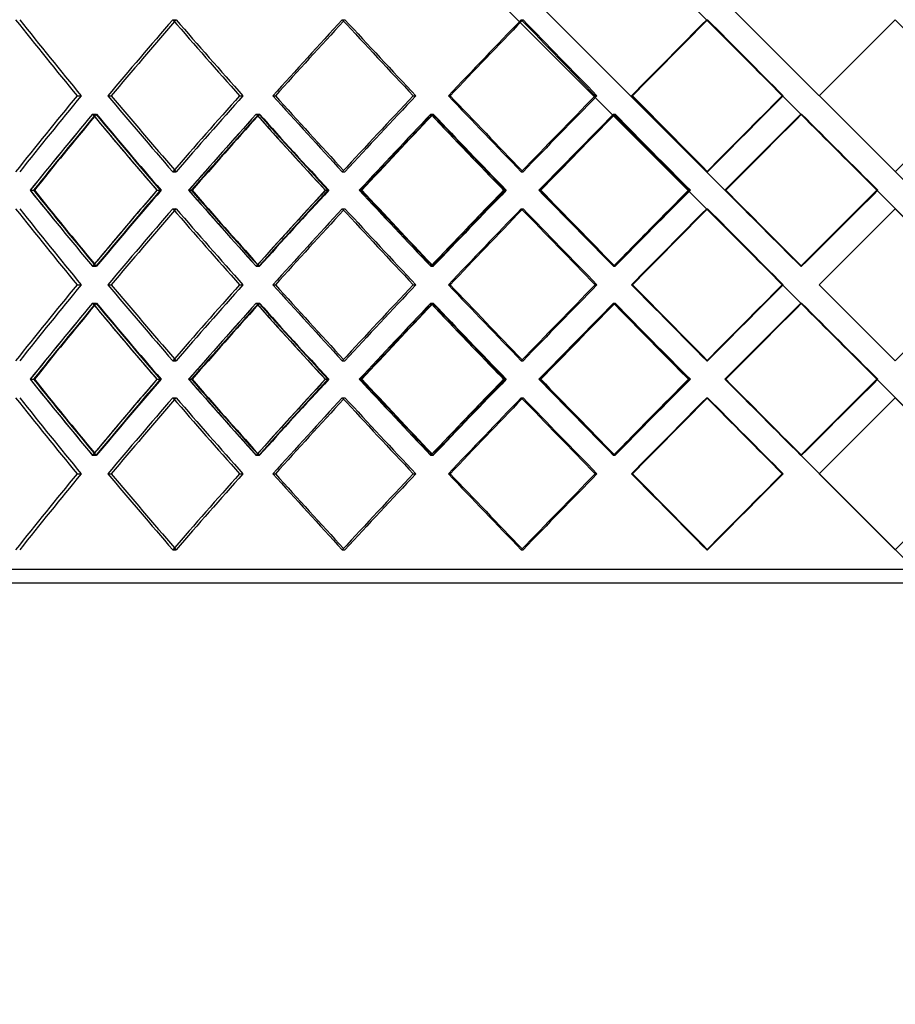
# Model space of a CAD drawing. Header units: millimetres. Extents: x -790 to 790, y -571 to 642.
# Tile 5 of 12: x -326 to 0, y -205 to 161. Entities that reach past the tile are written whole.
import ezdxf

# ---------------------------------------------------------------- set-up
doc = ezdxf.new("R2010")
doc.units = ezdxf.units.MM
doc.layers.add('HIDDEN', color=7, linetype='Continuous')
doc.layers.add('THICK', color=7, linetype='Continuous')

msp = doc.modelspace()

# ---------------------------------------------------------------- linework, layer by layer
at = {"layer": 'HIDDEN'}
for p, q in [((-535, 568.82), (-35.13, 68.96)), ((-268.75, 160.64), (-267.5, 160.64)), ((-268.75, 160.64), (-267.5, 160.64)), ((-205.69, 160.64), (-204.74, 160.64)), ((-205.69, 160.64), (-204.74, 160.64)), ((-139.12, 160.64), (-138.47, 160.64)), ((-139.12, 160.64), (-138.47, 160.64)), ((-70.16, 160.64), (-69.83, 160.64)), ((-70.16, 160.64), (-69.83, 160.64)), ((0, 160.64), (0, 160.64)), ((-304.32, 132.37), (-302.8, 132.37)), ((-304.32, 132.37), (-302.8, 132.37)), ((-292.87, 132.37), (-291.62, 132.37)), ((-243.89, 132.37), (-242.64, 132.37)), ((-243.89, 132.37), (-242.64, 132.37)), ((-231.53, 132.37), (-230.57, 132.37)), ((-179.28, 132.37), (-178.32, 132.37)), ((-179.28, 132.37), (-178.32, 132.37)), ((-166.24, 132.37), (-165.59, 132.37)), ((-111.61, 132.37), (-110.96, 132.37)), ((-111.61, 132.37), (-110.96, 132.37)), ((-98.1, 132.37), (-97.77, 132.37)), ((-42.02, 132.37), (-41.7, 132.37)), ((-42.02, 132.37), (-41.7, 132.37)), ((-28.28, 132.37), (-28.28, 132.37)), ((-28.28, 132.37), (-28.28, 132.37)), ((-298.64, 125.51), (-297.11, 125.51)), ((-298.6, 125.51), (-297.35, 125.51)), ((-237.75, 125.51), (-236.5, 125.51)), ((-237.71, 125.51), (-236.75, 125.51)), ((-172.79, 125.51), (-171.83, 125.51)), ((-172.75, 125.51), (-172.11, 125.51)), ((-104.88, 125.51), (-104.23, 125.51)), ((-104.84, 125.51), (-104.51, 125.51)), ((-63.41, 97.23), (-35.13, 125.51)), ((-35.18, 125.51), (-34.85, 125.51)), ((-35.13, 125.51), (535, -444.62)), ((-35.13, 125.51), (-35.13, 125.51)), ((-268.75, 104.09), (-267.5, 104.09)), ((-268.75, 104.09), (-267.5, 104.09)), ((-205.69, 104.09), (-204.74, 104.09)), ((-205.69, 104.09), (-204.74, 104.09)), ((-139.12, 104.09), (-138.47, 104.09)), ((-139.12, 104.09), (-138.47, 104.09)), ((-70.16, 104.09), (-69.83, 104.09)), ((-70.16, 104.09), (-69.83, 104.09)), ((0, 104.09), (0, 104.09)), ((-321.79, 97.23), (-320.53, 97.23)), ((-274.62, 97.23), (-273.08, 97.23)), ((-274.62, 97.23), (-273.41, 97.23)), ((-262.84, 97.23), (-261.88, 97.23)), ((-211.96, 97.23), (-210.7, 97.23)), ((-211.96, 97.23), (-211.05, 97.23)), ((-199.39, 97.23), (-198.74, 97.23)), ((-145.67, 97.23), (-144.71, 97.23)), ((-145.67, 97.23), (-145.08, 97.23)), ((-132.54, 97.23), (-132.21, 97.23)), ((-76.89, 97.23), (-76.24, 97.23)), ((-76.89, 97.23), (-76.62, 97.23)), ((-63.41, 97.23), (-63.41, 97.23)), ((-6.86, 97.23), (-6.86, 97.23)), ((-6.8, 97.23), (-6.47, 97.23)), ((-268.75, 90.38), (-267.5, 90.38)), ((-268.75, 90.38), (-267.5, 90.38)), ((-205.69, 90.38), (-204.74, 90.38)), ((-205.69, 90.38), (-204.74, 90.38)), ((-139.12, 90.38), (-138.47, 90.38)), ((-139.12, 90.38), (-138.47, 90.38)), ((-70.16, 90.38), (-69.83, 90.38)), ((-70.16, 90.38), (-69.83, 90.38)), ((0, 90.38), (0, 90.38)), ((-16.66, 87.42), (-35.13, 68.96)), ((-298.64, 68.96), (-297.11, 68.96)), ((-298.6, 68.96), (-297.35, 68.96)), ((-237.75, 68.96), (-236.5, 68.96)), ((-237.71, 68.96), (-236.75, 68.96)), ((-172.79, 68.96), (-171.83, 68.96)), ((-172.75, 68.96), (-172.11, 68.96)), ((-104.88, 68.96), (-104.23, 68.96)), ((-104.84, 68.96), (-104.51, 68.96)), ((-35.18, 68.96), (-34.85, 68.96)), ((-35.13, 68.96), (-35.13, 68.96)), ((-304.32, 62.1), (-302.8, 62.1)), ((-304.32, 62.1), (-302.8, 62.1)), ((-292.87, 62.1), (-291.62, 62.1)), ((-243.89, 62.1), (-242.64, 62.1)), ((-243.89, 62.1), (-242.64, 62.1)), ((-231.53, 62.1), (-230.57, 62.1)), ((-179.28, 62.1), (-178.32, 62.1)), ((-179.28, 62.1), (-178.32, 62.1)), ((-166.24, 62.1), (-165.59, 62.1)), ((-111.61, 62.1), (-110.96, 62.1)), ((-111.61, 62.1), (-110.96, 62.1)), ((-98.1, 62.1), (-97.77, 62.1)), ((-42.02, 62.1), (-41.7, 62.1)), ((-42.02, 62.1), (-41.7, 62.1)), ((-28.28, 62.1), (-28.28, 62.1)), ((-28.28, 62.1), (-28.28, 62.1)), ((-298.64, 55.24), (-297.11, 55.24)), ((-298.6, 55.24), (-297.35, 55.24)), ((-237.75, 55.24), (-236.5, 55.24)), ((-237.71, 55.24), (-236.75, 55.24)), ((-172.79, 55.24), (-171.83, 55.24)), ((-172.75, 55.24), (-172.11, 55.24)), ((-104.88, 55.24), (-104.23, 55.24)), ((-104.84, 55.24), (-104.51, 55.24)), ((-63.41, 26.97), (-35.13, 55.24)), ((-35.18, 55.24), (-34.85, 55.24)), ((-35.13, 55.24), (535, -514.89)), ((-35.13, 55.24), (-35.13, 55.24)), ((-268.75, 33.82), (-267.5, 33.82)), ((-268.75, 33.82), (-267.5, 33.82)), ((-205.69, 33.82), (-204.74, 33.82)), ((-205.69, 33.82), (-204.74, 33.82)), ((-139.12, 33.82), (-138.47, 33.82)), ((-139.12, 33.82), (-138.47, 33.82)), ((-70.16, 33.82), (-69.83, 33.82)), ((-70.16, 33.82), (-69.83, 33.82)), ((0, 33.82), (0, 33.82)), ((-321.79, 26.97), (-320.53, 26.97)), ((-274.62, 26.97), (-273.08, 26.97)), ((-274.62, 26.97), (-273.41, 26.97)), ((-262.84, 26.97), (-261.88, 26.97)), ((-211.96, 26.97), (-210.7, 26.97)), ((-211.96, 26.97), (-211.05, 26.97)), ((-199.39, 26.97), (-198.74, 26.97)), ((-145.67, 26.97), (-144.71, 26.97)), ((-145.67, 26.97), (-145.08, 26.97)), ((-132.54, 26.97), (-132.21, 26.97)), ((-76.89, 26.97), (-76.24, 26.97)), ((-76.89, 26.97), (-76.62, 26.97)), ((-63.41, 26.97), (-63.41, 26.97)), ((-63.41, 26.97), (535, -571.44)), ((-6.86, 26.97), (-6.86, 26.97)), ((-6.8, 26.97), (-6.47, 26.97)), ((-268.75, 20.11), (-267.5, 20.11)), ((-268.75, 20.11), (-267.5, 20.11)), ((-205.69, 20.11), (-204.74, 20.11)), ((-205.69, 20.11), (-204.74, 20.11)), ((-139.12, 20.11), (-138.47, 20.11)), ((-139.12, 20.11), (-138.47, 20.11)), ((-70.16, 20.11), (-69.83, 20.11)), ((-70.16, 20.11), (-69.83, 20.11)), ((0, 20.11), (0, 20.11)), ((-16.66, 17.16), (-35.13, -1.31)), ((-298.64, -1.31), (-297.11, -1.31)), ((-298.6, -1.31), (-297.35, -1.31)), ((-237.75, -1.31), (-236.5, -1.31)), ((-237.71, -1.31), (-236.75, -1.31)), ((-172.79, -1.31), (-171.83, -1.31)), ((-172.75, -1.31), (-172.11, -1.31)), ((-104.88, -1.31), (-104.23, -1.31)), ((-104.84, -1.31), (-104.51, -1.31)), ((-35.18, -1.31), (-34.85, -1.31)), ((-35.13, -1.31), (-35.13, -1.31)), ((-304.32, -8.17), (-302.8, -8.17)), ((-304.32, -8.17), (-302.8, -8.17)), ((-292.87, -8.17), (-291.62, -8.17)), ((-243.89, -8.17), (-242.64, -8.17)), ((-243.89, -8.17), (-242.64, -8.17)), ((-231.53, -8.17), (-230.57, -8.17)), ((-179.28, -8.17), (-178.32, -8.17)), ((-179.28, -8.17), (-178.32, -8.17)), ((-166.24, -8.17), (-165.59, -8.17)), ((-111.61, -8.17), (-110.96, -8.17)), ((-111.61, -8.17), (-110.96, -8.17)), ((-98.1, -8.17), (-97.77, -8.17)), ((-42.02, -8.17), (-41.7, -8.17)), ((-42.02, -8.17), (-41.7, -8.17)), ((-28.28, -8.17), (-28.28, -8.17)), ((-28.28, -8.17), (-28.28, -8.17)), ((-268.75, -36.44), (-267.5, -36.44)), ((-268.75, -36.44), (-267.5, -36.44)), ((-205.69, -36.44), (-204.74, -36.44)), ((-205.69, -36.44), (-204.74, -36.44)), ((-139.12, -36.44), (-138.47, -36.44)), ((-139.12, -36.44), (-138.47, -36.44)), ((-70.16, -36.44), (-69.83, -36.44)), ((-70.16, -36.44), (-69.83, -36.44)), ((0, -36.44), (0, -36.44)), ((0, -43.8), (-535, -43.8)), ((535, -43.8), (0, -43.8))]:
    msp.add_line(p, q, dxfattribs=at)
for centre, major_axis, ratio, start_param, end_param in [((0, 160.64), (-506.61, 506.61), 0.339454, 1.243547, 1.296428), ((0, 160.64), (506.61, -506.61), 0.339454, -1.898046, -1.845165), ((0, 160.64), (519.19, 519.19), 0.267949, 1.832596, 1.88523), ((0, 160.64), (-516.77, -516.77), 0.267949, -1.308997, -1.307648), ((0, 160.64), (-516.77, 516.77), 0.267949, 1.308997, 1.361878), ((0, 160.64), (516.77, -516.77), 0.267949, -1.832596, -1.779715), ((0, 160.64), (527.17, 527.17), 0.198912, 1.767146, 1.81978), ((0, 160.64), (-524.72, 524.72), 0.198912, 1.374447, 1.427327), ((0, 160.64), (524.72, -524.72), 0.198912, -1.767146, -1.714265), ((0, 160.64), (532.9, 532.9), 0.131652, 1.701696, 1.754331), ((0, 160.64), (-530.42, 530.42), 0.131652, 1.439897, 1.492777), ((0, 160.64), (530.42, -530.42), 0.131652, -1.701696, -1.648815), ((0, 160.64), (536.35, 536.35), 0.065543, 1.636246, 1.688881), ((0, 160.64), (-533.85, 533.85), 0.065543, 1.505346, 1.558227), ((0, 160.64), (533.85, -533.85), 0.065543, -1.636246, -1.583365), ((0, 104.09), (-506.61, -506.61), 0.339454, -1.296428, -1.243547), ((0, 104.09), (506.61, 506.61), 0.339454, 1.845165, 1.898046), ((0, 104.09), (519.19, -519.19), 0.267949, -1.88523, -1.832596), ((0, 104.09), (-516.77, -516.77), 0.267949, -1.361878, -1.308997), ((0, 104.09), (516.77, 516.77), 0.267949, 1.779715, 1.832596), ((0, 104.09), (527.17, -527.17), 0.198912, -1.81978, -1.767146), ((0, 104.09), (-524.72, -524.72), 0.198912, -1.427327, -1.374447), ((0, 104.09), (524.72, 524.72), 0.198912, 1.714265, 1.767146), ((0, 104.09), (532.9, -532.9), 0.131652, -1.754331, -1.701696), ((0, 104.09), (-530.42, -530.42), 0.131652, -1.492777, -1.439897), ((0, 104.09), (530.42, 530.42), 0.131652, 1.648815, 1.701696), ((0, 104.09), (536.35, -536.35), 0.065543, -1.688881, -1.636246), ((0, 104.09), (-533.85, -533.85), 0.065543, -1.558227, -1.505346), ((0, 104.09), (533.85, 533.85), 0.065543, 1.583365, 1.636246), ((0, 160.64), (519.19, 519.19), 0.267949, 1.898007, 1.950846), ((0, 160.64), (516.77, 516.77), 0.267949, 1.898313, 1.951401), ((0, 90.38), (519.19, -519.19), 0.267949, -1.898007, -1.863604), ((0, 90.38), (-506.61, -506.61), 0.339454, -1.309264, -1.30755), ((0, 90.38), (516.77, -516.77), 0.267949, -1.898313, -1.84541), ((0, 160.64), (-506.61, 506.61), 0.339454, 1.309264, 1.362352), ((0, 160.64), (527.17, 527.17), 0.198912, 1.832557, 1.885396), ((0, 160.64), (524.72, 524.72), 0.198912, 1.832863, 1.885951), ((0, 90.38), (527.17, -527.17), 0.198912, -1.832557, -1.798154), ((0, 90.38), (-516.77, -516.77), 0.267949, -1.374714, -1.373409), ((0, 90.38), (524.72, -524.72), 0.198912, -1.832863, -1.77996), ((0, 160.64), (-516.77, 516.77), 0.267949, 1.374714, 1.427802), ((0, 160.64), (532.9, 532.9), 0.131652, 1.767107, 1.819946), ((0, 160.64), (530.42, 530.42), 0.131652, 1.767413, 1.820501), ((0, 90.38), (532.9, -532.9), 0.131652, -1.767107, -1.732704), ((0, 90.38), (530.42, -530.42), 0.131652, -1.767413, -1.71451), ((0, 160.64), (-524.72, 524.72), 0.198912, 1.440164, 1.493252), ((0, 160.64), (536.35, 536.35), 0.065543, 1.701657, 1.754496), ((0, 160.64), (533.85, 533.85), 0.065543, 1.701963, 1.755051), ((0, 90.38), (536.35, -536.35), 0.065543, -1.701657, -1.667254), ((0, 90.38), (533.85, -533.85), 0.065543, -1.701963, -1.64906), ((0, 160.64), (-530.42, 530.42), 0.131652, 1.505614, 1.558702), ((0, 160.64), (-533.85, 533.85), 0.065543, 1.571064, 1.624152), ((0, 104.09), (-516.77, 516.77), 0.267949, 1.307648, 1.308997), ((0, 33.82), (519.19, -519.19), 0.267949, -1.950846, -1.898007), ((0, 33.82), (516.77, -516.77), 0.267949, -1.951401, -1.898313), ((0, 104.09), (516.77, 516.77), 0.267949, 1.84541, 1.898313), ((0, 33.82), (-506.61, -506.61), 0.339454, -1.362352, -1.309264), ((0, 33.82), (527.17, -527.17), 0.198912, -1.885396, -1.832557), ((0, 33.82), (524.72, -524.72), 0.198912, -1.885951, -1.832863), ((0, 104.09), (524.72, 524.72), 0.198912, 1.77996, 1.832863), ((0, 33.82), (-516.77, -516.77), 0.267949, -1.427802, -1.374714), ((0, 33.82), (532.9, -532.9), 0.131652, -1.819946, -1.767107), ((0, 33.82), (530.42, -530.42), 0.131652, -1.820501, -1.767413), ((0, 104.09), (530.42, 530.42), 0.131652, 1.71451, 1.767413), ((0, 33.82), (-524.72, -524.72), 0.198912, -1.493252, -1.440164), ((0, 33.82), (536.35, -536.35), 0.065543, -1.754496, -1.701657), ((0, 33.82), (533.85, -533.85), 0.065543, -1.755051, -1.701963), ((0, 104.09), (533.85, 533.85), 0.065543, 1.64906, 1.701963), ((0, 33.82), (-530.42, -530.42), 0.131652, -1.558702, -1.505614), ((0, 33.82), (-533.85, -533.85), 0.065543, -1.624152, -1.571064), ((0, 90.38), (-506.61, 506.61), 0.339454, 1.243547, 1.296428), ((0, 90.38), (506.61, -506.61), 0.339454, -1.898046, -1.845165), ((0, 90.38), (519.19, 519.19), 0.267949, 1.832596, 1.88523), ((0, 90.38), (-516.77, -516.77), 0.267949, -1.308997, -1.307648), ((0, 90.38), (-516.77, 516.77), 0.267949, 1.308997, 1.361878), ((0, 90.38), (516.77, -516.77), 0.267949, -1.832596, -1.779715), ((0, 90.38), (527.17, 527.17), 0.198912, 1.767146, 1.81978), ((0, 90.38), (-524.72, 524.72), 0.198912, 1.374447, 1.427327), ((0, 90.38), (524.72, -524.72), 0.198912, -1.767146, -1.714265), ((0, 90.38), (532.9, 532.9), 0.131652, 1.701696, 1.754331), ((0, 90.38), (-530.42, 530.42), 0.131652, 1.439897, 1.492777), ((0, 90.38), (530.42, -530.42), 0.131652, -1.701696, -1.648815), ((0, 90.38), (536.35, 536.35), 0.065543, 1.636246, 1.688881), ((0, 90.38), (-533.85, 533.85), 0.065543, 1.505346, 1.558227), ((0, 90.38), (533.85, -533.85), 0.065543, -1.636246, -1.583365), ((0, 104.09), (519.19, 519.19), 0.267949, 1.863604, 1.898007), ((0, 104.09), (527.17, 527.17), 0.198912, 1.798154, 1.832557), ((0, 104.09), (532.9, 532.9), 0.131652, 1.732704, 1.767107), ((0, 104.09), (536.35, 536.35), 0.065543, 1.667254, 1.701657), ((0, 104.09), (-506.61, 506.61), 0.339454, 1.30755, 1.309264), ((0, 104.09), (-516.77, 516.77), 0.267949, 1.373409, 1.374714), ((0, 33.82), (-506.61, -506.61), 0.339454, -1.296428, -1.243547), ((0, 33.82), (506.61, 506.61), 0.339454, 1.845165, 1.898046), ((0, 33.82), (519.19, -519.19), 0.267949, -1.88523, -1.832596), ((0, 33.82), (-516.77, -516.77), 0.267949, -1.361878, -1.308997), ((0, 33.82), (516.77, 516.77), 0.267949, 1.779715, 1.832596), ((0, 33.82), (527.17, -527.17), 0.198912, -1.81978, -1.767146), ((0, 33.82), (-524.72, -524.72), 0.198912, -1.427327, -1.374447), ((0, 33.82), (524.72, 524.72), 0.198912, 1.714265, 1.767146), ((0, 33.82), (532.9, -532.9), 0.131652, -1.754331, -1.701696), ((0, 33.82), (-530.42, -530.42), 0.131652, -1.492777, -1.439897), ((0, 33.82), (530.42, 530.42), 0.131652, 1.648815, 1.701696), ((0, 33.82), (536.35, -536.35), 0.065543, -1.688881, -1.636246), ((0, 33.82), (-533.85, -533.85), 0.065543, -1.558227, -1.505346), ((0, 33.82), (533.85, 533.85), 0.065543, 1.583365, 1.636246), ((0, 90.38), (519.19, 519.19), 0.267949, 1.898007, 1.950846), ((0, 90.38), (516.77, 516.77), 0.267949, 1.898313, 1.951401), ((0, 20.11), (519.19, -519.19), 0.267949, -1.898007, -1.863604), ((0, 20.11), (-506.61, -506.61), 0.339454, -1.309264, -1.30755), ((0, 20.11), (516.77, -516.77), 0.267949, -1.898313, -1.84541), ((0, 90.38), (-506.61, 506.61), 0.339454, 1.309264, 1.362352), ((0, 90.38), (527.17, 527.17), 0.198912, 1.832557, 1.885396), ((0, 90.38), (524.72, 524.72), 0.198912, 1.832863, 1.885951), ((0, 20.11), (527.17, -527.17), 0.198912, -1.832557, -1.798154), ((0, 20.11), (-516.77, -516.77), 0.267949, -1.374714, -1.373409), ((0, 20.11), (524.72, -524.72), 0.198912, -1.832863, -1.77996), ((0, 90.38), (-516.77, 516.77), 0.267949, 1.374714, 1.427802), ((0, 90.38), (532.9, 532.9), 0.131652, 1.767107, 1.819946), ((0, 90.38), (530.42, 530.42), 0.131652, 1.767413, 1.820501), ((0, 20.11), (532.9, -532.9), 0.131652, -1.767107, -1.732704), ((0, 20.11), (530.42, -530.42), 0.131652, -1.767413, -1.71451), ((0, 90.38), (-524.72, 524.72), 0.198912, 1.440164, 1.493252), ((0, 90.38), (536.35, 536.35), 0.065543, 1.701657, 1.754496), ((0, 90.38), (533.85, 533.85), 0.065543, 1.701963, 1.755051), ((0, 20.11), (536.35, -536.35), 0.065543, -1.701657, -1.667254), ((0, 20.11), (533.85, -533.85), 0.065543, -1.701963, -1.64906), ((0, 90.38), (-530.42, 530.42), 0.131652, 1.505614, 1.558702), ((0, 90.38), (-533.85, 533.85), 0.065543, 1.571064, 1.624152), ((0, 33.82), (-516.77, 516.77), 0.267949, 1.307648, 1.308997), ((0, -36.44), (519.19, -519.19), 0.267949, -1.950846, -1.898007), ((0, -36.44), (516.77, -516.77), 0.267949, -1.951401, -1.898313), ((0, 33.82), (516.77, 516.77), 0.267949, 1.84541, 1.898313), ((0, -36.44), (-506.61, -506.61), 0.339454, -1.362352, -1.309264), ((0, -36.44), (527.17, -527.17), 0.198912, -1.885396, -1.832557), ((0, -36.44), (524.72, -524.72), 0.198912, -1.885951, -1.832863), ((0, 33.82), (524.72, 524.72), 0.198912, 1.77996, 1.832863), ((0, -36.44), (-516.77, -516.77), 0.267949, -1.427802, -1.374714), ((0, -36.44), (532.9, -532.9), 0.131652, -1.819946, -1.767107), ((0, -36.44), (530.42, -530.42), 0.131652, -1.820501, -1.767413), ((0, 33.82), (530.42, 530.42), 0.131652, 1.71451, 1.767413), ((0, -36.44), (-524.72, -524.72), 0.198912, -1.493252, -1.440164), ((0, -36.44), (536.35, -536.35), 0.065543, -1.754496, -1.701657), ((0, -36.44), (533.85, -533.85), 0.065543, -1.755051, -1.701963), ((0, 33.82), (533.85, 533.85), 0.065543, 1.64906, 1.701963), ((0, -36.44), (-530.42, -530.42), 0.131652, -1.558702, -1.505614), ((0, -36.44), (-533.85, -533.85), 0.065543, -1.624152, -1.571064), ((0, 20.11), (-506.61, 506.61), 0.339454, 1.243547, 1.296428), ((0, 20.11), (506.61, -506.61), 0.339454, -1.898046, -1.845165), ((0, 20.11), (519.19, 519.19), 0.267949, 1.832596, 1.88523), ((0, 20.11), (-516.77, -516.77), 0.267949, -1.308997, -1.307648), ((0, 20.11), (-516.77, 516.77), 0.267949, 1.308997, 1.361878), ((0, 20.11), (516.77, -516.77), 0.267949, -1.832596, -1.779715), ((0, 20.11), (527.17, 527.17), 0.198912, 1.767146, 1.81978), ((0, 20.11), (-524.72, 524.72), 0.198912, 1.374447, 1.427327), ((0, 20.11), (524.72, -524.72), 0.198912, -1.767146, -1.714265), ((0, 20.11), (532.9, 532.9), 0.131652, 1.701696, 1.754331), ((0, 20.11), (-530.42, 530.42), 0.131652, 1.439897, 1.492777), ((0, 20.11), (530.42, -530.42), 0.131652, -1.701696, -1.648815), ((0, 20.11), (536.35, 536.35), 0.065543, 1.636246, 1.688881), ((0, 20.11), (-533.85, 533.85), 0.065543, 1.505346, 1.558227), ((0, 20.11), (533.85, -533.85), 0.065543, -1.636246, -1.583365), ((0, 33.82), (519.19, 519.19), 0.267949, 1.863604, 1.898007), ((0, 33.82), (527.17, 527.17), 0.198912, 1.798154, 1.832557), ((0, 33.82), (532.9, 532.9), 0.131652, 1.732704, 1.767107), ((0, 33.82), (536.35, 536.35), 0.065543, 1.667254, 1.701657), ((0, 33.82), (-506.61, 506.61), 0.339454, 1.30755, 1.309264), ((0, 33.82), (-516.77, 516.77), 0.267949, 1.373409, 1.374714), ((0, -36.44), (-506.61, -506.61), 0.339454, -1.296428, -1.243547), ((0, -36.44), (506.61, 506.61), 0.339454, 1.845165, 1.898046), ((0, -36.44), (519.19, -519.19), 0.267949, -1.88523, -1.832596), ((0, -36.44), (-516.77, -516.77), 0.267949, -1.361878, -1.308997), ((0, -36.44), (516.77, 516.77), 0.267949, 1.779715, 1.832596), ((0, -36.44), (527.17, -527.17), 0.198912, -1.81978, -1.767146), ((0, -36.44), (-524.72, -524.72), 0.198912, -1.427327, -1.374447), ((0, -36.44), (524.72, 524.72), 0.198912, 1.714265, 1.767146), ((0, -36.44), (532.9, -532.9), 0.131652, -1.754331, -1.701696), ((0, -36.44), (-530.42, -530.42), 0.131652, -1.492777, -1.439897), ((0, -36.44), (530.42, 530.42), 0.131652, 1.648815, 1.701696), ((0, -36.44), (536.35, -536.35), 0.065543, -1.688881, -1.636246), ((0, -36.44), (-533.85, -533.85), 0.065543, -1.558227, -1.505346), ((0, -36.44), (533.85, 533.85), 0.065543, 1.583365, 1.636246), ((0, -36.44), (-516.77, 516.77), 0.267949, 1.307648, 1.308997)]:
    msp.add_ellipse(centre, major_axis=major_axis, ratio=ratio, start_param=start_param, end_param=end_param, dxfattribs=at)
at = {"layer": 'THICK'}
for p, q in [((-537.5, 641.59), (537.5, -433.41)), ((-535, 625.38), (535, -444.62)), ((-535, 555.11), (535, -514.89)), ((-28.28, 132.37), (0, 160.64)), ((0, 160.64), (537.5, -376.86)), ((-292.87, 132.37), (-291.62, 132.37)), ((-231.53, 132.37), (-230.57, 132.37)), ((-166.24, 132.37), (-165.59, 132.37)), ((-98.1, 132.37), (-97.77, 132.37)), ((28.28, 132.37), (0, 104.09)), ((-321.74, 97.23), (-320.22, 97.23)), ((-274.67, 97.23), (-274.62, 97.23)), ((-262.79, 97.23), (-261.54, 97.23)), ((-212.01, 97.23), (-211.96, 97.23)), ((-199.34, 97.23), (-198.39, 97.23)), ((-145.73, 97.23), (-145.67, 97.23)), ((-132.48, 97.23), (-131.84, 97.23)), ((-76.95, 97.23), (-76.89, 97.23)), ((-63.36, 97.23), (-63.03, 97.23)), ((-6.86, 97.23), (-16.66, 87.42)), ((-28.28, 62.1), (0, 90.38)), ((0, 90.38), (28.28, 62.1)), ((-292.87, 62.1), (-291.62, 62.1)), ((-231.53, 62.1), (-230.57, 62.1)), ((-166.24, 62.1), (-165.59, 62.1)), ((-98.1, 62.1), (-97.77, 62.1)), ((0, 33.82), (-28.28, 62.1)), ((28.28, 62.1), (0, 33.82)), ((-321.74, 26.97), (-320.22, 26.97)), ((-274.67, 26.97), (-274.62, 26.97)), ((-262.79, 26.97), (-261.54, 26.97)), ((-212.01, 26.97), (-211.96, 26.97)), ((-199.34, 26.97), (-198.39, 26.97)), ((-145.73, 26.97), (-145.67, 26.97)), ((-132.48, 26.97), (-131.84, 26.97)), ((-76.95, 26.97), (-76.89, 26.97)), ((-63.36, 26.97), (-63.03, 26.97)), ((-6.86, 26.97), (-16.66, 17.16)), ((-28.28, -8.17), (0, 20.11)), ((0, 20.11), (28.28, -8.17)), ((-292.87, -8.17), (-291.62, -8.17)), ((-231.53, -8.17), (-230.57, -8.17)), ((-166.24, -8.17), (-165.59, -8.17)), ((-98.1, -8.17), (-97.77, -8.17)), ((0, -36.44), (-28.28, -8.17)), ((28.28, -8.17), (0, -36.44)), ((0, -48.8), (-537.5, -48.8)), ((537.5, -48.8), (0, -48.8))]:
    msp.add_line(p, q, dxfattribs=at)
for centre, major_axis, ratio, start_param, end_param in [((0, 160.64), (-508.97, 508.97), 0.339454, 1.243547, 1.296182), ((0, 160.64), (-519.19, -519.19), 0.267949, -1.308997, -1.256362), ((0, 160.64), (-516.77, -516.77), 0.267949, -1.307648, -1.256116), ((0, 160.64), (-519.19, 519.19), 0.267949, 1.308997, 1.361631), ((0, 160.64), (-527.17, -527.17), 0.198912, -1.374447, -1.321812), ((0, 160.64), (-524.72, -524.72), 0.198912, -1.373479, -1.321566), ((0, 160.64), (-527.17, 527.17), 0.198912, 1.374447, 1.427081), ((0, 160.64), (-532.9, -532.9), 0.131652, -1.439897, -1.387262), ((0, 160.64), (-530.42, -530.42), 0.131652, -1.439271, -1.387016), ((0, 160.64), (-532.9, 532.9), 0.131652, 1.439897, 1.492531), ((0, 160.64), (-536.35, -536.35), 0.065543, -1.505346, -1.452712), ((0, 160.64), (-533.85, -533.85), 0.065543, -1.505039, -1.452466), ((0, 160.64), (-536.35, 536.35), 0.065543, 1.505346, 1.557981), ((0, 104.09), (-508.97, -508.97), 0.339454, -1.296182, -1.243547), ((0, 104.09), (-519.19, 519.19), 0.267949, 1.256362, 1.308997), ((0, 104.09), (-516.77, 516.77), 0.267949, 1.256116, 1.307648), ((0, 104.09), (-519.19, -519.19), 0.267949, -1.361631, -1.308997), ((0, 104.09), (-527.17, 527.17), 0.198912, 1.321812, 1.374447), ((0, 104.09), (-524.72, 524.72), 0.198912, 1.321566, 1.373479), ((0, 104.09), (-527.17, -527.17), 0.198912, -1.427081, -1.374447), ((0, 104.09), (-532.9, 532.9), 0.131652, 1.387262, 1.439897), ((0, 104.09), (-530.42, 530.42), 0.131652, 1.387016, 1.439271), ((0, 104.09), (-532.9, -532.9), 0.131652, -1.492531, -1.439897), ((0, 104.09), (-536.35, 536.35), 0.065543, 1.452712, 1.505346), ((0, 104.09), (-533.85, 533.85), 0.065543, 1.452466, 1.505039), ((0, 104.09), (-536.35, -536.35), 0.065543, -1.557981, -1.505346), ((0, 90.38), (-508.97, -508.97), 0.339454, -1.308958, -1.256302), ((0, 90.38), (-506.61, -506.61), 0.339454, -1.30755, -1.256361), ((0, 160.64), (-508.97, 508.97), 0.339454, 1.308958, 1.361797), ((0, 90.38), (-519.19, -519.19), 0.267949, -1.374408, -1.321751), ((0, 90.38), (-516.77, -516.77), 0.267949, -1.373409, -1.321811), ((0, 160.64), (-519.19, 519.19), 0.267949, 1.374408, 1.427247), ((0, 90.38), (-527.17, -527.17), 0.198912, -1.439858, -1.387201), ((0, 90.38), (-524.72, -524.72), 0.198912, -1.439218, -1.387261), ((0, 160.64), (-527.17, 527.17), 0.198912, 1.439858, 1.492697), ((0, 90.38), (-532.9, -532.9), 0.131652, -1.505308, -1.452651), ((0, 90.38), (-530.42, -530.42), 0.131652, -1.504995, -1.452711), ((0, 160.64), (-532.9, 532.9), 0.131652, 1.505308, 1.558147), ((0, 90.38), (-536.35, -536.35), 0.065543, -1.570757, -1.518101), ((0, 90.38), (-533.85, -533.85), 0.065543, -1.570757, -1.518161), ((0, 160.64), (-536.35, 536.35), 0.065543, 1.570757, 1.623596), ((0, 90.38), (519.19, -519.19), 0.267949, -1.863604, -1.84535), ((0, 90.38), (527.17, -527.17), 0.198912, -1.798154, -1.7799), ((0, 90.38), (532.9, -532.9), 0.131652, -1.732704, -1.71445), ((0, 90.38), (536.35, -536.35), 0.065543, -1.667254, -1.649001), ((0, 104.09), (-508.97, 508.97), 0.339454, 1.256302, 1.308958), ((0, 104.09), (-506.61, 506.61), 0.339454, 1.256361, 1.30755), ((0, 33.82), (-508.97, -508.97), 0.339454, -1.361797, -1.308958), ((0, 104.09), (519.19, 519.19), 0.267949, 1.84535, 1.863604), ((0, 104.09), (-519.19, 519.19), 0.267949, 1.321751, 1.374408), ((0, 104.09), (-516.77, 516.77), 0.267949, 1.321811, 1.373409), ((0, 33.82), (-519.19, -519.19), 0.267949, -1.427247, -1.374408), ((0, 104.09), (527.17, 527.17), 0.198912, 1.7799, 1.798154), ((0, 104.09), (-527.17, 527.17), 0.198912, 1.387201, 1.439858), ((0, 104.09), (-524.72, 524.72), 0.198912, 1.387261, 1.439218), ((0, 33.82), (-527.17, -527.17), 0.198912, -1.492697, -1.439858), ((0, 104.09), (532.9, 532.9), 0.131652, 1.71445, 1.732704), ((0, 104.09), (-532.9, 532.9), 0.131652, 1.452651, 1.505308), ((0, 104.09), (-530.42, 530.42), 0.131652, 1.452711, 1.504995), ((0, 33.82), (-532.9, -532.9), 0.131652, -1.558147, -1.505308), ((0, 104.09), (536.35, 536.35), 0.065543, 1.649001, 1.667254), ((0, 104.09), (-536.35, 536.35), 0.065543, 1.518101, 1.570757), ((0, 104.09), (-533.85, 533.85), 0.065543, 1.518161, 1.570757), ((0, 33.82), (-536.35, -536.35), 0.065543, -1.623596, -1.570757), ((0, 90.38), (-508.97, 508.97), 0.339454, 1.243547, 1.296182), ((0, 90.38), (-519.19, -519.19), 0.267949, -1.308997, -1.256362), ((0, 90.38), (-516.77, -516.77), 0.267949, -1.307648, -1.256116), ((0, 90.38), (-519.19, 519.19), 0.267949, 1.308997, 1.361631), ((0, 90.38), (-527.17, -527.17), 0.198912, -1.374447, -1.321812), ((0, 90.38), (-524.72, -524.72), 0.198912, -1.373479, -1.321566), ((0, 90.38), (-527.17, 527.17), 0.198912, 1.374447, 1.427081), ((0, 90.38), (-532.9, -532.9), 0.131652, -1.439897, -1.387262), ((0, 90.38), (-530.42, -530.42), 0.131652, -1.439271, -1.387016), ((0, 90.38), (-532.9, 532.9), 0.131652, 1.439897, 1.492531), ((0, 90.38), (-536.35, -536.35), 0.065543, -1.505346, -1.452712), ((0, 90.38), (-533.85, -533.85), 0.065543, -1.505039, -1.452466), ((0, 90.38), (-536.35, 536.35), 0.065543, 1.505346, 1.557981), ((0, 33.82), (-508.97, -508.97), 0.339454, -1.296182, -1.243547), ((0, 33.82), (-519.19, 519.19), 0.267949, 1.256362, 1.308997), ((0, 33.82), (-516.77, 516.77), 0.267949, 1.256116, 1.307648), ((0, 33.82), (-519.19, -519.19), 0.267949, -1.361631, -1.308997), ((0, 33.82), (-527.17, 527.17), 0.198912, 1.321812, 1.374447), ((0, 33.82), (-524.72, 524.72), 0.198912, 1.321566, 1.373479), ((0, 33.82), (-527.17, -527.17), 0.198912, -1.427081, -1.374447), ((0, 33.82), (-532.9, 532.9), 0.131652, 1.387262, 1.439897), ((0, 33.82), (-530.42, 530.42), 0.131652, 1.387016, 1.439271), ((0, 33.82), (-532.9, -532.9), 0.131652, -1.492531, -1.439897), ((0, 33.82), (-536.35, 536.35), 0.065543, 1.452712, 1.505346), ((0, 33.82), (-533.85, 533.85), 0.065543, 1.452466, 1.505039), ((0, 33.82), (-536.35, -536.35), 0.065543, -1.557981, -1.505346), ((0, 20.11), (-508.97, -508.97), 0.339454, -1.308958, -1.256302), ((0, 90.38), (-508.97, 508.97), 0.339454, 1.308958, 1.361797), ((0, 20.11), (-519.19, -519.19), 0.267949, -1.374408, -1.321751), ((0, 90.38), (-519.19, 519.19), 0.267949, 1.374408, 1.427247), ((0, 20.11), (-527.17, -527.17), 0.198912, -1.439858, -1.387201), ((0, 90.38), (-527.17, 527.17), 0.198912, 1.439858, 1.492697), ((0, 20.11), (-532.9, -532.9), 0.131652, -1.505308, -1.452651), ((0, 20.11), (-530.42, -530.42), 0.131652, -1.504995, -1.452711), ((0, 90.38), (-532.9, 532.9), 0.131652, 1.505308, 1.558147), ((0, 20.11), (-536.35, -536.35), 0.065543, -1.570757, -1.518101), ((0, 20.11), (-533.85, -533.85), 0.065543, -1.570757, -1.518161), ((0, 90.38), (-536.35, 536.35), 0.065543, 1.570757, 1.623596), ((0, 20.11), (-506.61, -506.61), 0.339454, -1.30755, -1.256361), ((0, 20.11), (-516.77, -516.77), 0.267949, -1.373409, -1.321811), ((0, 20.11), (-524.72, -524.72), 0.198912, -1.439218, -1.387261), ((0, 20.11), (519.19, -519.19), 0.267949, -1.863604, -1.84535), ((0, 20.11), (527.17, -527.17), 0.198912, -1.798154, -1.7799), ((0, 20.11), (532.9, -532.9), 0.131652, -1.732704, -1.71445), ((0, 20.11), (536.35, -536.35), 0.065543, -1.667254, -1.649001), ((0, 33.82), (-508.97, 508.97), 0.339454, 1.256302, 1.308958), ((0, 33.82), (-506.61, 506.61), 0.339454, 1.256361, 1.30755), ((0, -36.44), (-508.97, -508.97), 0.339454, -1.361797, -1.308958), ((0, 33.82), (519.19, 519.19), 0.267949, 1.84535, 1.863604), ((0, 33.82), (-519.19, 519.19), 0.267949, 1.321751, 1.374408), ((0, 33.82), (-516.77, 516.77), 0.267949, 1.321811, 1.373409), ((0, -36.44), (-519.19, -519.19), 0.267949, -1.427247, -1.374408), ((0, 33.82), (527.17, 527.17), 0.198912, 1.7799, 1.798154), ((0, 33.82), (-527.17, 527.17), 0.198912, 1.387201, 1.439858), ((0, 33.82), (-524.72, 524.72), 0.198912, 1.387261, 1.439218), ((0, -36.44), (-527.17, -527.17), 0.198912, -1.492697, -1.439858), ((0, 33.82), (532.9, 532.9), 0.131652, 1.71445, 1.732704), ((0, 33.82), (-532.9, 532.9), 0.131652, 1.452651, 1.505308), ((0, 33.82), (-530.42, 530.42), 0.131652, 1.452711, 1.504995), ((0, -36.44), (-532.9, -532.9), 0.131652, -1.558147, -1.505308), ((0, 33.82), (536.35, 536.35), 0.065543, 1.649001, 1.667254), ((0, 33.82), (-536.35, 536.35), 0.065543, 1.518101, 1.570757), ((0, 33.82), (-533.85, 533.85), 0.065543, 1.518161, 1.570757), ((0, -36.44), (-536.35, -536.35), 0.065543, -1.623596, -1.570757), ((0, 20.11), (-508.97, 508.97), 0.339454, 1.243547, 1.296182), ((0, 20.11), (-519.19, -519.19), 0.267949, -1.308997, -1.256362), ((0, 20.11), (-516.77, -516.77), 0.267949, -1.307648, -1.256116), ((0, 20.11), (-519.19, 519.19), 0.267949, 1.308997, 1.361631), ((0, 20.11), (-527.17, -527.17), 0.198912, -1.374447, -1.321812), ((0, 20.11), (-524.72, -524.72), 0.198912, -1.373479, -1.321566), ((0, 20.11), (-527.17, 527.17), 0.198912, 1.374447, 1.427081), ((0, 20.11), (-532.9, -532.9), 0.131652, -1.439897, -1.387262), ((0, 20.11), (-530.42, -530.42), 0.131652, -1.439271, -1.387016), ((0, 20.11), (-532.9, 532.9), 0.131652, 1.439897, 1.492531), ((0, 20.11), (-536.35, -536.35), 0.065543, -1.505346, -1.452712), ((0, 20.11), (-533.85, -533.85), 0.065543, -1.505039, -1.452466), ((0, 20.11), (-536.35, 536.35), 0.065543, 1.505346, 1.557981), ((0, -36.44), (-508.97, -508.97), 0.339454, -1.296182, -1.243547), ((0, -36.44), (-519.19, 519.19), 0.267949, 1.256362, 1.308997), ((0, -36.44), (-516.77, 516.77), 0.267949, 1.256116, 1.307648), ((0, -36.44), (-519.19, -519.19), 0.267949, -1.361631, -1.308997), ((0, -36.44), (-527.17, 527.17), 0.198912, 1.321812, 1.374447), ((0, -36.44), (-524.72, 524.72), 0.198912, 1.321566, 1.373479), ((0, -36.44), (-527.17, -527.17), 0.198912, -1.427081, -1.374447), ((0, -36.44), (-532.9, 532.9), 0.131652, 1.387262, 1.439897), ((0, -36.44), (-530.42, 530.42), 0.131652, 1.387016, 1.439271), ((0, -36.44), (-532.9, -532.9), 0.131652, -1.492531, -1.439897), ((0, -36.44), (-536.35, 536.35), 0.065543, 1.452712, 1.505346), ((0, -36.44), (-533.85, 533.85), 0.065543, 1.452466, 1.505039), ((0, -36.44), (-536.35, -536.35), 0.065543, -1.557981, -1.505346)]:
    msp.add_ellipse(centre, major_axis=major_axis, ratio=ratio, start_param=start_param, end_param=end_param, dxfattribs=at)

doc.saveas('drawing.dxf')
